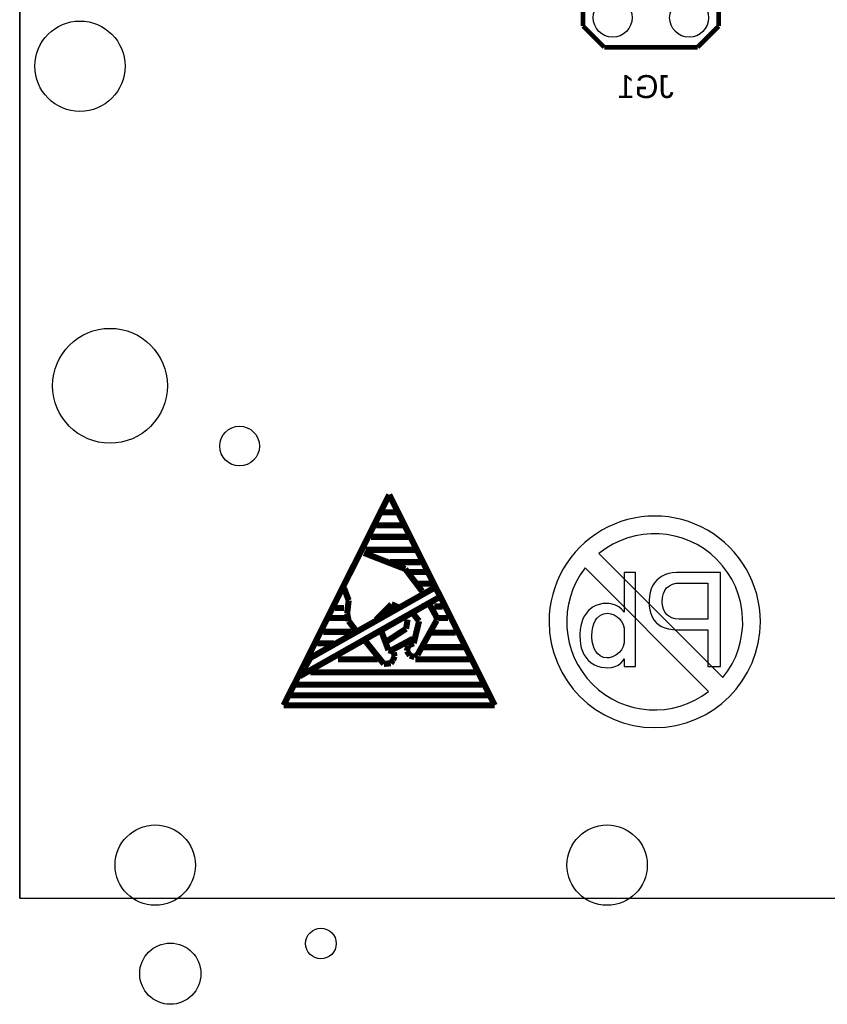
# Model space of a CAD drawing. Extents: x -225 to 585, y -158 to 406.
# Tile 19 of 47: x 0 to 27, y -4 to 29. Entities that reach past the tile are written whole.
import ezdxf

# ---------------------------------------------------------------- set-up
doc = ezdxf.new("R2010")
doc.units = 0
for name, color, linetype in [('BOARD_GEOMETRY_OUTLINE', 3, 'CONTINUOUS'), ('BOARD_GEOMETRY_SILKSCREEN_B', 1, 'CONTINUOUS'), ('PACKAGE_GEOMETRY_SILKSCREEN_B', 4, 'CONTINUOUS'), ('PIN_B', 5, 'CONTINUOUS'), ('REF_DES_SILKSCREEN_B', 6, 'CONTINUOUS')]:
    doc.layers.add(name, color=color, linetype=linetype)

msp = doc.modelspace()

# ---------------------------------------------------------------- linework, layer by layer
at = {"layer": 'BOARD_GEOMETRY_OUTLINE'}
msp.add_lwpolyline([(2.29997, 55.499762), (0, 55.499762), (0, 6.09981), (0, 0), (68.999862, 0.001016), (68.999862, 6.09981), (68.999862, 60.299854), (67.399916, 60.299854, -0.414241), (66.399918, 61.299852), (66.399918, 71.09968), (65.299844, 71.09968, -0.414195), (64.299846, 72.099678), (64.299846, 82.599784), (3.299968, 82.599784), (3.299968, 56.49976, -0.414195)], format="xyb", close=True, dxfattribs=at)
for points in [[(0, 25.599644), (0, 55.499762)], [(0, 6.09981), (0, 55.499762)], [(0, 6.09981), (0, 55.499762)], [(0, 0), (0, 6.09981)], [(0, 0), (0, 6.09981)], [(0, 0), (68.999862, 0.001016)]]:
    msp.add_lwpolyline(points, dxfattribs=at)
at = {"layer": 'BOARD_GEOMETRY_SILKSCREEN_B', "const_width": 0.2032}
for points in [[(8.763, 6.4008), (12.2682, 13.3858)], [(12.2682, 13.3858), (15.7734, 6.4008)], [(12.5222, 12.8016), (12.0396, 12.8016)], [(12.7254, 12.3698), (11.8364, 12.3698)], [(12.9032, 11.9888), (11.6586, 11.9888)], [(11.43, 11.4554), (12.8016, 10.922)], [(13.1572, 11.557), (11.4808, 11.557)], [(13.3096, 11.1506), (12.2936, 11.1506)], [(12.8016, 10.922), (13.3604, 10.1854)], [(13.5128, 10.8204), (12.9286, 10.8204)], [(13.6652, 10.4394), (13.2334, 10.4394)], [(13.7922, 10.3124), (9.652, 7.9756)], [(10.922, 9.8806), (10.7696, 10.287)], [(13.97, 10.0076), (13.7922, 10.3124)], [(9.2964, 7.366), (13.97, 10.0076)], [(10.8712, 9.4488), (10.922, 9.8806)], [(12.3444, 9.7536), (11.8364, 9.2456)], [(12.573, 9.652), (12.3444, 9.7536)], [(13.589, 9.779), (13.843, 9.3218)], [(10.7696, 9.6266), (10.4648, 9.6266)], [(10.922, 9.1948), (10.8712, 9.4488)], [(13.2588, 9.1948), (13.0556, 9.4488)], [(14.0462, 9.6774), (13.7668, 9.6774)], [(10.8458, 9.2964), (10.2616, 9.2964)], [(11.176, 8.8646), (10.922, 9.1948)], [(12.8778, 9.2456), (12.827, 8.9408)], [(13.081, 8.4582), (13.2588, 9.1948)], [(13.843, 9.2202), (13.208, 8.0772)], [(13.843, 9.3472), (13.843, 9.2202)], [(14.224, 9.2964), (13.8938, 9.2964)], [(11.0236, 8.8392), (10.0838, 8.8392)], [(12.0142, 8.8392), (12.2428, 8.2296)], [(12.827, 8.9408), (12.1666, 8.509)], [(14.478, 8.8138), (13.6652, 8.8138)], [(10.4394, 8.4582), (9.8806, 8.4582)], [(12.0904, 7.7724), (11.4554, 8.5598)], [(13.0556, 8.6106), (12.3444, 8.2296)], [(12.9032, 8.382), (13.081, 8.4582)], [(12.2428, 8.2296), (12.3444, 8.2042)], [(12.3444, 8.2042), (12.4206, 8.1534)], [(12.4206, 8.1534), (12.446, 8.0264)], [(12.8524, 8.2042), (12.9032, 8.382)], [(12.954, 8.0518), (12.8524, 8.2042)], [(13.208, 8.0772), (13.1064, 8.001)], [(14.7574, 8.3312), (13.3858, 8.3312)], [(9.652, 7.9756), (9.2964, 7.366)], [(11.8872, 7.9248), (10.5664, 7.9248)], [(12.319, 7.7978), (12.0904, 7.7724)], [(12.3952, 7.8994), (12.319, 7.7978)], [(12.446, 8.0264), (12.3952, 7.8994)], [(13.1064, 8.001), (12.954, 8.0518)], [(14.9352, 7.9248), (13.1318, 7.9248)], [(15.1384, 7.493), (9.652, 7.493)], [(15.367, 7.0866), (9.1694, 7.0866)], [(15.5702, 6.731), (8.9916, 6.731)], [(15.7734, 6.4008), (8.763, 6.4008)]]:
    msp.add_lwpolyline(points, dxfattribs=at)
at = {"layer": 'BOARD_GEOMETRY_SILKSCREEN_B'}
for points in [[(24.587708, 9.170416, 1), (17.573904, 9.170162, 1)], [(23.34387, 7.320534, 0.904472), (19.231102, 11.433302)], [(18.767806, 10.957306, 0.879905), (22.867874, 6.857492)]]:
    msp.add_lwpolyline(points, format="xyb", close=True, dxfattribs=at)
for points in [[(18.887694, 7.884668), (18.977356, 7.806944), (19.077178, 7.74446), (19.186144, 7.698232), (19.304254, 7.666736), (19.43227, 7.650734), (19.507962, 7.647686), (19.644106, 7.656576), (19.765264, 7.685024), (19.870166, 7.732268), (19.961098, 7.798054), (20.036536, 7.882636), (20.072858, 7.940294), (20.072858, 7.684008), (20.43811, 7.684008), (20.43811, 10.804398), (20.072858, 10.804398), (20.072858, 9.49071), (19.984212, 9.586468), (19.8882, 9.663176), (19.784314, 9.720834), (19.674332, 9.760204), (19.557492, 9.78027), (19.489928, 9.782302), (19.35861, 9.774174), (19.237706, 9.750044), (19.124676, 9.709658), (19.02079, 9.65327), (18.925032, 9.580626), (18.887694, 9.54532), (18.81378, 9.462516), (18.751296, 9.369806), (18.698972, 9.267698), (18.65757, 9.1567), (18.627344, 9.036812), (18.606008, 8.90778), (18.596864, 8.768334), (18.596102, 8.70585), (18.601182, 8.565642), (18.617184, 8.433562), (18.645378, 8.310372), (18.683732, 8.196326), (18.733262, 8.091424), (18.793714, 7.995666), (18.864326, 7.908798)], [(21.05152, 9.238488), (21.121116, 9.153906), (21.131276, 9.143746), (21.215858, 9.071102), (21.31187, 9.011666), (21.418804, 8.9662), (21.537676, 8.932926), (21.666962, 8.913622), (21.806154, 8.906764), (22.845268, 8.906764), (22.845268, 7.684008), (23.264876, 7.684008), (23.264876, 10.804398), (21.806154, 10.804398), (21.67382, 10.797286), (21.550884, 10.774934), (21.434806, 10.738612), (21.328888, 10.687304), (21.230082, 10.620756), (21.14931, 10.549128), (21.074634, 10.463276), (21.013166, 10.367264), (20.964652, 10.2616), (20.92833, 10.145522), (20.905216, 10.019284), (20.89404, 9.88314), (20.89404, 9.837928), (20.900136, 9.694418), (20.919186, 9.563354), (20.950682, 9.443466), (20.995132, 9.335516)], [(21.896832, 10.458196), (22.845268, 10.458196), (22.845268, 9.253728), (21.896832, 9.253728), (21.76272, 9.264904), (21.645626, 9.299194), (21.544788, 9.356598), (21.495512, 9.400032), (21.422614, 9.49071), (21.37029, 9.595612), (21.340064, 9.715754), (21.331936, 9.837928), (21.34108, 9.9822), (21.368258, 10.106152), (21.413724, 10.210038), (21.477224, 10.293858), (21.57095, 10.36955), (21.676868, 10.421874), (21.795994, 10.451084)], [(19.507962, 9.454388), (19.62404, 9.44118), (19.734022, 9.401048), (19.838924, 9.333484), (19.90852, 9.272016), (19.980148, 9.183116), (20.030694, 9.07923), (20.061936, 8.959088), (20.072858, 8.82396), (20.072858, 8.596884), (20.061936, 8.468868), (20.029678, 8.351774), (19.976084, 8.245856), (19.900392, 8.150098), (19.890232, 8.139938), (19.792442, 8.060436), (19.684492, 8.005826), (19.567398, 7.97941), (19.507962, 7.976616), (19.384772, 7.992618), (19.27606, 8.041132), (19.19732, 8.103616), (19.12874, 8.18642), (19.075146, 8.28421), (19.03476, 8.395208), (19.008598, 8.521192), (18.997422, 8.660384), (18.996406, 8.70585), (19.003518, 8.857234), (19.023838, 8.991346), (19.056096, 9.10844), (19.102324, 9.208262), (19.162014, 9.29005), (19.179032, 9.308084), (19.280124, 9.388856), (19.388836, 9.438386), (19.506946, 9.454388)]]:
    msp.add_lwpolyline(points, close=True, dxfattribs=at)
at = {"layer": 'PACKAGE_GEOMETRY_SILKSCREEN_B', "const_width": 0.1524}
for points in [[(18.704814, 32.029908), (18.704814, 28.929838)], [(23.204932, 28.929838), (23.204932, 32.029908)], [(18.704814, 28.929838), (19.404838, 28.229814)], [(22.504908, 28.229814), (23.204932, 28.929838)], [(19.404838, 28.229814), (22.504908, 28.229814)]]:
    msp.add_lwpolyline(points, dxfattribs=at)
at = {"layer": 'PIN_B'}
for centre, radius in [((19.685, 29.21), 0.6477), ((22.224746, 29.21), 0.6477), ((2.00025, 27.599894), 1.4986), ((2.999994, 16.999712), 1.905), ((7.29996, 14.999716), 0.6604), ((4.499864, 1.101344), 1.3335), ((19.499834, 1.101344), 1.3335), ((9.99998, -1.500124), 0.508), ((4.99999, -2.500122), 1.016)]:
    msp.add_circle(centre, radius, dxfattribs=at)

# ---------------------------------------------------------------- texts
at = {"layer": 'REF_DES_SILKSCREEN_B', "text_generation_flag": 2, "width": 1.000333}
msp.add_text('JG1', height=0.762, dxfattribs=at).set_placement((21.717, 26.543))

doc.saveas('drawing.dxf')
